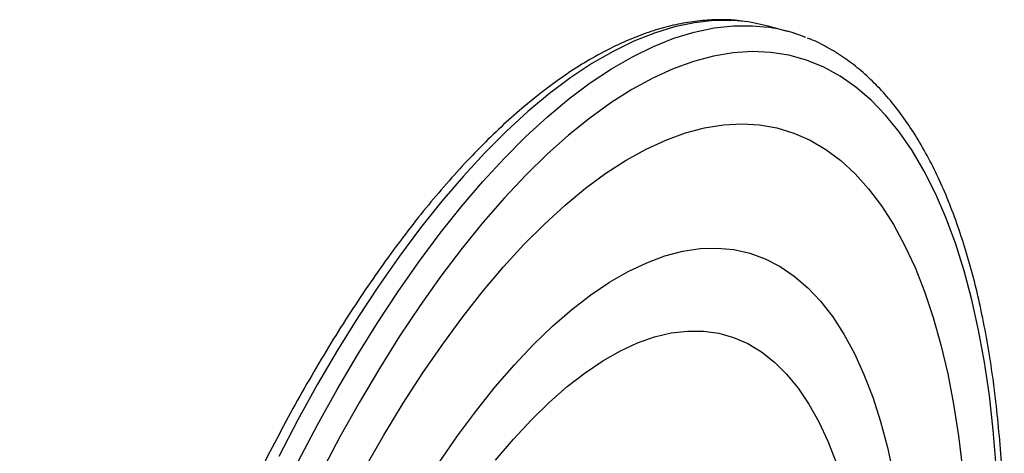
# Paper-space layout '_Trimétrica' of a CAD drawing. Header units: millimetres. Extents: x -135 to 15, y -214 to 63.
# Tile 7 of 7: x -128 to 11, y 2 to 63. Entities that reach past the tile are written whole.
import ezdxf

# ---------------------------------------------------------------- set-up
doc = ezdxf.new("R2010")
doc.units = ezdxf.units.MM

psp = doc.layouts.new('_Trimétrica')

# ---------------------------------------------------------------- linework, layer by layer
at = {"color": 7, "linetype": 'Continuous', "lineweight": 25}
psp.add_line((-19.7, 61.83), (-22.44, 62.58), dxfattribs=at)
at = {"color": 8, "linetype": 'Continuous', "lineweight": 25, "flags": 128}
for points in [[(-25.2, 63.15), (-27.37, 63.36), (-30.05, 63.35), (-32.78, 63.05), (-35.58, 62.47), (-38.42, 61.6), (-41.31, 60.45), (-44.24, 59.02), (-47.2, 57.31), (-50.18, 55.33), (-53.19, 53.07), (-56.2, 50.56), (-59.23, 47.78), (-62.26, 44.74), (-65.28, 41.46), (-68.29, 37.94), (-71.29, 34.19), (-74.25, 30.2), (-77.19, 26), (-80.1, 21.59), (-82.96, 16.98), (-85.77, 12.18), (-88.53, 7.2), (-91.23, 2.05)], [(-88.49, 1.31), (-85.79, 6.46), (-83.03, 11.44), (-80.22, 16.24), (-77.36, 20.85), (-74.45, 25.26), (-71.51, 29.46), (-68.54, 33.44), (-65.55, 37.2), (-62.54, 40.72), (-59.52, 44), (-56.49, 47.03), (-53.46, 49.81), (-50.45, 52.33), (-47.44, 54.58), (-44.46, 56.57), (-41.5, 58.27), (-38.57, 59.71), (-35.68, 60.86), (-32.84, 61.72), (-30.04, 62.31), (-27.31, 62.6), (-24.63, 62.61), (-22.44, 62.4)], [(9.64, 0.65), (9.22, 5.71), (8.67, 10.59), (7.98, 15.29), (7.15, 19.79), (6.19, 24.08), (5.11, 28.16), (3.89, 32.02), (2.55, 35.65), (1.08, 39.03), (-0.5, 42.18), (-2.2, 45.07), (-4.01, 47.7), (-5.93, 50.06), (-7.96, 52.16), (-10.09, 53.98), (-12.31, 55.52), (-14.62, 56.79), (-17.02, 57.77), (-19.5, 58.46), (-22.05, 58.87), (-24.68, 58.98), (-27.37, 58.81), (-30.12, 58.35), (-32.92, 57.6), (-35.77, 56.57), (-38.66, 55.26), (-41.58, 53.66), (-44.54, 51.79), (-47.51, 49.64), (-50.5, 47.22), (-53.5, 44.54), (-56.51, 41.61), (-59.51, 38.42), (-62.5, 34.99), (-65.47, 31.31), (-68.43, 27.41), (-71.35, 23.29), (-74.24, 18.96), (-77.08, 14.42), (-79.88, 9.69), (-82.63, 4.78), (-85.32, -0.31)], [(-79.11, 0.39), (-76.45, 5.04), (-73.73, 9.51), (-70.98, 13.78), (-68.18, 17.84), (-65.36, 21.69), (-62.51, 25.31), (-59.64, 28.69), (-56.76, 31.84), (-53.87, 34.73), (-50.98, 37.37), (-48.11, 39.75), (-45.24, 41.86), (-42.4, 43.7), (-39.59, 45.26), (-36.81, 46.54), (-34.07, 47.54), (-31.37, 48.26), (-28.73, 48.68), (-26.15, 48.82), (-23.64, 48.68), (-21.19, 48.24), (-18.82, 47.52), (-16.54, 46.51), (-14.34, 45.22), (-12.23, 43.65), (-10.22, 41.81), (-8.31, 39.69), (-6.51, 37.31), (-4.82, 34.66), (-3.24, 31.76), (-1.78, 28.61), (-0.44, 25.22), (0.77, 21.59), (1.86, 17.74), (2.82, 13.67), (3.64, 9.4), (4.34, 4.93), (4.89, 0.27)], [(-68.69, 1.17), (-66.09, 4.95), (-63.45, 8.5), (-60.79, 11.83), (-58.11, 14.92), (-55.43, 17.77), (-52.74, 20.36), (-50.05, 22.69), (-47.38, 24.75), (-44.72, 26.54), (-42.1, 28.06), (-39.5, 29.29), (-36.95, 30.24), (-34.44, 30.9), (-31.99, 31.27), (-29.59, 31.35), (-27.27, 31.13), (-25.01, 30.63), (-22.84, 29.84), (-20.75, 28.77), (-18.76, 27.41), (-16.85, 25.77), (-15.05, 23.86), (-13.36, 21.67), (-11.78, 19.22), (-10.31, 16.52), (-8.96, 13.56), (-7.73, 10.36), (-6.63, 6.93), (-5.66, 3.27), (-4.82, -0.6)], [(-60.74, 1.52), (-58.24, 4.47), (-55.72, 7.19), (-53.19, 9.65), (-50.67, 11.86), (-48.16, 13.8), (-45.67, 15.48), (-43.21, 16.88), (-40.78, 18.01), (-38.39, 18.85), (-36.05, 19.4), (-33.76, 19.68), (-31.53, 19.66), (-29.38, 19.36), (-27.29, 18.77), (-25.29, 17.9), (-23.38, 16.75), (-21.56, 15.31), (-19.83, 13.61), (-18.21, 11.64), (-16.7, 9.4), (-15.3, 6.91), (-14.02, 4.17), (-12.86, 1.19)]]:
    psp.add_lwpolyline(points, dxfattribs=at)
at = {"color": 7, "linetype": 'Continuous', "lineweight": 25, "flags": 128}
psp.add_lwpolyline([(-22.44, 62.58), (-24.76, 63.08), (-25.2, 63.15)], dxfattribs=at)
at = {"color": 7, "linetype": 'Continuous', "lineweight": 25}
psp.add_arc((-25.71, 39.74), 22.9, 67.9581, 81.8111, dxfattribs=at)
for points, knots in [([(-25.46, 63.17), (-25.88, 63.24), (-27.15, 63.44), (-29.34, 63.5), (-32.01, 63.36), (-34.73, 62.95), (-37.51, 62.28), (-40.32, 61.35), (-43.18, 60.16), (-46.06, 58.71), (-48.97, 57.01), (-51.9, 55.05), (-54.83, 52.84), (-57.78, 50.4), (-60.72, 47.71), (-63.65, 44.8), (-66.57, 41.66), (-69.47, 38.31), (-72.36, 34.75), (-75.21, 30.98), (-78.03, 27.02), (-80.82, 22.87), (-83.57, 18.54), (-86.27, 14.04), (-88.93, 9.38), (-91.53, 4.55), (-94.07, -0.41), (-96.54, -5.52), (-98.95, -10.75), (-101.29, -16.11), (-103.55, -21.57), (-105.73, -27.13), (-107.83, -32.77), (-109.84, -38.5), (-111.76, -44.29), (-113.58, -50.14), (-115.3, -56.03), (-116.92, -61.96), (-118.44, -67.91), (-119.85, -73.88), (-121.15, -79.84), (-122.34, -85.8), (-123.41, -91.74), (-124.37, -97.64), (-125.21, -103.5), (-125.92, -109.31), (-126.52, -115.06), (-126.99, -120.73), (-127.34, -126.32), (-127.57, -131.81), (-127.67, -137.2), (-127.64, -142.47), (-127.49, -147.62), (-127.21, -152.63), (-126.8, -157.5), (-126.27, -162.22), (-125.62, -166.78), (-124.84, -171.18), (-123.93, -175.4), (-122.9, -179.43), (-121.75, -183.27), (-120.48, -186.92), (-119.08, -190.36), (-117.57, -193.59), (-115.93, -196.59), (-114.19, -199.37), (-112.33, -201.91), (-110.36, -204.21), (-108.29, -206.26), (-106.12, -208.06), (-103.87, -209.58), (-101.9, -210.7), (-100.65, -211.2), (-100.21, -211.37)], [0, 0, 0, 0, 0.0067669, 0.0204969, 0.034287, 0.0481669, 0.0621525, 0.0762458, 0.0904366, 0.1047076, 0.1190386, 0.1334103, 0.1478062, 0.1622137, 0.1766229, 0.1910273, 0.2054236, 0.2198103, 0.2341867, 0.2485527, 0.2629087, 0.2772554, 0.2915934, 0.3059234, 0.3202463, 0.3345627, 0.3488735, 0.3631791, 0.3774804, 0.3917777, 0.4060717, 0.4203629, 0.4346517, 0.4489385, 0.4632238, 0.477508, 0.4917914, 0.5060745, 0.5203576, 0.5346409, 0.5489249, 0.5632099, 0.5774962, 0.5917844, 0.6060747, 0.6203678, 0.6346639, 0.6489637, 0.6632678, 0.6775766, 0.6918908, 0.7062112, 0.7205384, 0.7348733, 0.7492166, 0.7635692, 0.7779318, 0.7923052, 0.8066898, 0.8210858, 0.8354928, 0.8499095, 0.8643331, 0.878758, 0.8931748, 0.9075711, 0.921931, 0.9362346, 0.9504605, 0.9645889, 0.978607, 0.9925138, 1, 1, 1, 1]), ([(5.17, -66.12), (5.44, -64.75), (6.09, -61.4), (6.99, -56.1), (7.89, -50.21), (8.67, -44.37), (9.34, -38.59), (9.87, -32.88), (10.29, -27.24), (10.58, -21.7), (10.74, -16.26), (10.78, -10.92), (10.7, -5.71), (10.49, -0.62), (10.15, 4.33), (9.68, 9.13), (9.09, 13.78), (8.38, 18.26), (7.54, 22.57), (6.58, 26.71), (5.49, 30.65), (4.28, 34.4), (2.95, 37.95), (1.5, 41.29), (-0.07, 44.42), (-1.76, 47.32), (-3.56, 49.99), (-5.47, 52.42), (-7.49, 54.6), (-9.6, 56.53), (-11.81, 58.2), (-14.11, 59.6), (-15.8, 60.48), (-16.75, 60.82), (-16.88, 60.87)], [0, 0, 0, 0, 0.022309, 0.054696, 0.087087, 0.119484, 0.151887, 0.184298, 0.216717, 0.249147, 0.281589, 0.314043, 0.346512, 0.378998, 0.411501, 0.444025, 0.47657, 0.509139, 0.541733, 0.574353, 0.606999, 0.639668, 0.672357, 0.705057, 0.73775, 0.770413, 0.803013, 0.835511, 0.867858, 0.900007, 0.931918, 0.963575, 0.99499, 1, 1, 1, 1])]:
    psp.add_open_spline(points, degree=3, knots=knots, dxfattribs=at)

doc.saveas('drawing.dxf')
